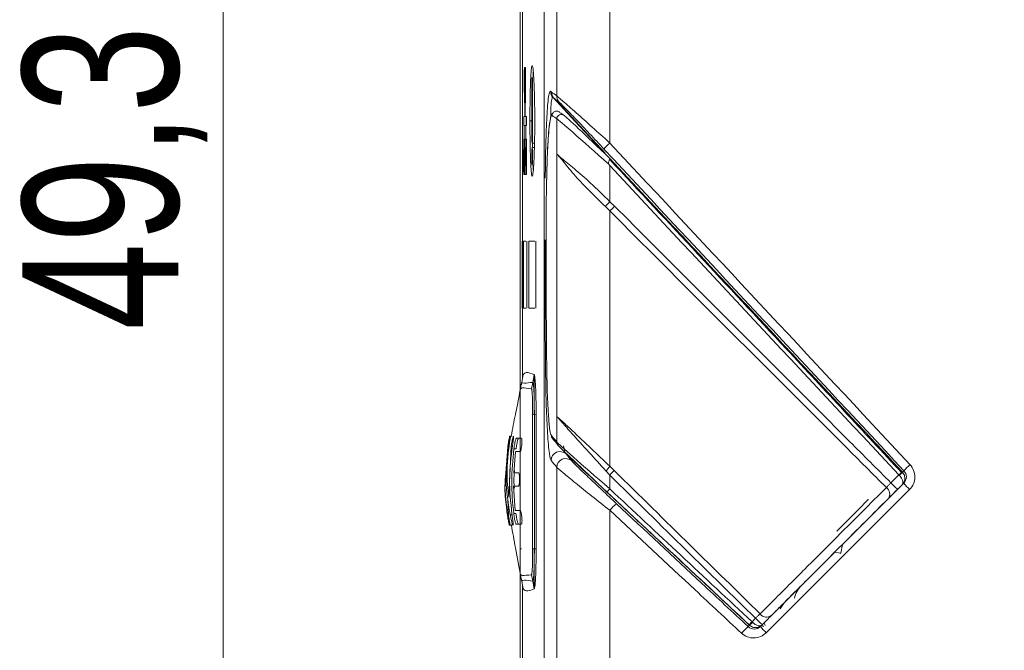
# Model space of a CAD drawing. Header units: millimetres. Extents: x 5 to 415, y 5 to 292.
# Tile 43 of 57: x 146 to 169, y 200 to 214. Entities that reach past the tile are written whole.
import ezdxf

# ---------------------------------------------------------------- set-up
doc = ezdxf.new("R2010")
doc.units = ezdxf.units.MM
doc.styles.add('SLDTEXTSTYLE0', font='TXT', dxfattribs={"width": 0.75})
doc.dimstyles.new('SLDDIMSTYLE0', dxfattribs={"dimtxt": 3.5, "dimasz": 3.5, "dimexe": 0, "dimexo": 0.0625, "dimgap": 0.875, "dimtad": 1, "dimdec": 1, "dimrnd": 1e-09, "dimzin": 12, "dimdsep": 46, "dimtxsty": 'SLDTEXTSTYLE0', "dimsah": 1, "dimcen": 0.09, "dimadec": 0, "dimazin": 3, "dimtfac": 1, "dimtdec": 1, "dimtofl": 0, "dimtmove": 0, "dimatfit": 3, "dimfxl": 1, "dimfrac": 2, "dimtolj": 1, "dimtzin": 12, "dimarcsym": 0})

# ---------------------------------------------------------------- blocks, each defined once
blk = doc.blocks.new('_D_6')
at = {"color": 7, "linetype": 'Continuous', "lineweight": 0}
for p, q in [((157.681, 215.524), (157.681, 176.208)), ((186.493, 189.339), (186.493, 176.208)), ((157.681, 177.208), (186.493, 177.208))]:
    blk.add_line(p, q, dxfattribs=at)
for points in [[(157.681, 177.208), (161.181, 176.708), (161.181, 177.708)], [(186.493, 177.208), (182.993, 177.708), (182.993, 176.708)]]:
    blk.add_solid(points, dxfattribs=at)
at = {"color": 7, "linetype": 'Continuous', "lineweight": 0, "insert": (167.562, 181.72), "char_height": 3.5, "attachment_point": 1, "style": 'SLDTEXTSTYLE0'}
blk.add_mtext('28,8', dxfattribs=at)
blk = doc.blocks.new('_D_7')
at = {"color": 7, "linetype": 'Continuous', "lineweight": 0}
for p, q in [((157.295, 236.726), (150.008, 236.726)), ((151.008, 236.726), (151.008, 187.389)), ((171.371, 187.389), (150.008, 187.389))]:
    blk.add_line(p, q, dxfattribs=at)
for points in [[(151.008, 236.726), (150.508, 233.226), (151.508, 233.226)], [(151.008, 187.389), (151.508, 190.889), (150.508, 190.889)]]:
    blk.add_solid(points, dxfattribs=at)
at = {"color": 7, "linetype": 'Continuous', "lineweight": 0, "insert": (146.496, 207.531), "char_height": 3.5, "attachment_point": 1, "rotation": 90, "style": 'SLDTEXTSTYLE0'}
blk.add_mtext('49,3', dxfattribs=at)
blk = doc.blocks.new('_D_8')
at = {"color": 7, "linetype": 'Continuous', "lineweight": 0}
for p, q in [((157.681, 215.524), (157.681, 170.208)), ((193.393, 190.889), (193.393, 170.208)), ((157.681, 171.208), (193.393, 171.208))]:
    blk.add_line(p, q, dxfattribs=at)
for points in [[(157.681, 171.208), (161.181, 170.708), (161.181, 171.708)], [(193.393, 171.208), (189.893, 171.708), (189.893, 170.708)]]:
    blk.add_solid(points, dxfattribs=at)
at = {"color": 7, "linetype": 'Continuous', "lineweight": 0, "insert": (171.012, 175.72), "char_height": 3.5, "attachment_point": 1, "style": 'SLDTEXTSTYLE0'}
blk.add_mtext('35,7', dxfattribs=at)

msp = doc.modelspace()

# ---------------------------------------------------------------- linework, layer by layer
at = {"color": 7, "linetype": 'Continuous', "lineweight": 15}
for p, q in [((158.502, 212.787), (158.502, 223.426)), ((159.692, 211.731), (159.692, 223.426)), ((157.731, 215.82), (157.731, 209.526)), ((158.218, 214.447), (158.218, 193.804)), ((158.218, 214.447), (158.218, 193.804)), ((158.218, 214.447), (158.218, 214.447)), ((157.776, 212.63), (157.776, 213.43)), ((157.798, 212.63), (157.798, 213.43)), ((157.78, 213.231), (157.78, 212.828)), ((157.798, 213.231), (157.794, 213.231)), ((157.794, 213.231), (157.794, 212.828)), ((157.798, 212.828), (157.794, 212.828)), ((157.94, 211.93), (157.94, 213.01)), ((157.958, 211.93), (157.958, 213.01)), ((157.785, 212.325), (157.785, 212.63)), ((157.787, 212.63), (157.785, 212.63)), ((157.789, 212.325), (157.789, 212.63)), ((158.439, 212.738), (159.587, 211.506)), ((157.76, 212.325), (157.76, 212.126)), ((157.81, 212.126), (157.81, 212.325)), ((157.822, 212.325), (157.822, 212.126)), ((158.502, 212.274), (158.502, 211.484)), ((157.769, 211.821), (157.769, 212.126)), ((157.772, 211.821), (157.772, 212.126)), ((157.803, 211.821), (157.803, 212.126)), ((157.805, 212.126), (157.803, 212.126)), ((157.808, 211.821), (157.808, 212.126)), ((157.762, 211.821), (157.762, 211.021)), ((157.77, 211.821), (157.769, 211.821)), ((157.78, 211.821), (157.78, 211.021)), ((157.794, 211.821), (157.794, 211.021)), ((157.806, 211.821), (157.803, 211.821)), ((157.819, 211.821), (157.819, 211.021)), ((157.948, 211.731), (157.999, 211.731)), ((157.765, 211.623), (157.765, 211.22)), ((157.78, 211.623), (157.776, 211.623)), ((157.776, 211.623), (157.776, 211.22)), ((157.798, 211.623), (157.798, 211.22)), ((157.819, 211.623), (157.814, 211.623)), ((157.814, 211.623), (157.814, 211.22)), ((157.999, 211.629), (157.948, 211.629)), ((159.587, 211.506), (159.583, 211.502)), ((158.502, 205.59), (158.502, 211.484)), ((159.688, 211.387), (159.688, 211.387)), ((157.78, 211.22), (157.776, 211.22)), ((157.819, 211.22), (157.814, 211.22)), ((159.692, 211.228), (159.692, 210.413)), ((159.692, 210.413), (159.8, 210.313)), ((157.727, 209.526), (157.727, 208.026)), ((157.734, 209.526), (157.734, 208.026)), ((157.738, 209.526), (157.738, 208.026)), ((157.75, 209.526), (157.75, 208.026)), ((157.828, 209.526), (157.828, 208.026)), ((157.828, 209.526), (157.832, 209.526)), ((157.832, 209.526), (157.832, 208.026)), ((157.874, 209.526), (157.874, 208.026)), ((158.03, 209.526), (158.03, 208.026)), ((158.03, 209.526), (158.034, 209.526)), ((158.034, 209.526), (158.034, 208.026)), ((157.731, 208.026), (157.731, 206.433)), ((157.828, 208.026), (157.832, 208.026)), ((158.03, 208.026), (158.034, 208.026)), ((157.749, 206.532), (157.718, 206.357)), ((157.962, 206.357), (157.994, 206.532)), ((157.701, 206.305), (157.684, 206.217)), ((157.701, 206.305), (157.686, 206.228)), ((157.696, 206.218), (157.7, 206.219)), ((157.718, 206.359), (157.701, 206.305)), ((157.706, 206.304), (157.718, 206.357)), ((157.962, 206.357), (157.932, 206.214)), ((157.958, 205.636), (157.958, 202.616)), ((157.997, 205.629), (157.958, 205.636)), ((157.997, 205.629), (158.038, 205.633)), ((157.997, 205.629), (157.997, 202.622)), ((158.502, 205.59), (158.502, 205.016)), ((157.494, 205.151), (157.443, 205.151)), ((157.595, 205.101), (157.705, 205.101)), ((157.401, 204.912), (157.371, 204.501)), ((157.372, 204.506), (157.402, 204.867)), ((157.376, 204.576), (157.399, 204.911)), ((157.423, 204.867), (157.401, 204.867)), ((157.423, 203.776), (157.477, 204.926)), ((157.505, 204.926), (157.476, 204.926)), ((157.587, 204.862), (157.536, 204.862)), ((157.57, 204.8), (157.535, 204.326)), ((157.676, 204.801), (157.57, 204.801)), ((157.394, 204.501), (157.367, 204.501)), ((158.502, 189.652), (158.502, 204.447)), ((159.692, 204.472), (159.789, 204.38)), ((157.535, 204.326), (157.641, 204.326)), ((159.692, 204.275), (159.607, 204.367)), ((159.692, 204.275), (159.692, 203.966)), ((166.01, 204.1), (166.187, 204.277)), ((166.197, 204.267), (166.187, 204.277)), ((166.265, 204.345), (166.27, 204.34)), ((157.34, 204.081), (157.333, 203.979)), ((157.334, 203.946), (157.341, 204.063)), ((157.532, 204.026), (157.567, 203.476)), ((157.639, 204.026), (157.532, 204.026)), ((164.877, 202.674), (166.296, 204.094)), ((166.429, 203.953), (163.207, 200.734)), ((157.401, 203.726), (157.416, 203.374)), ((157.506, 203.38), (157.455, 203.38)), ((157.584, 203.415), (157.533, 203.415)), ((157.567, 203.476), (157.679, 203.476)), ((159.692, 190.843), (159.692, 203.484)), ((157.45, 203.151), (157.434, 203.151)), ((157.436, 203.151), (157.437, 203.166)), ((157.5, 203.151), (157.449, 203.151)), ((157.485, 203.151), (157.45, 203.151)), ((157.707, 203.176), (157.591, 203.176)), ((164.884, 202.518), (164.918, 202.716)), ((157.679, 202.616), (157.709, 202.622)), ((157.997, 202.622), (157.958, 202.616)), ((157.997, 202.622), (158.038, 202.619)), ((163.37, 201.168), (164.731, 202.528)), ((164.721, 202.547), (164.884, 202.518)), ((164.884, 202.518), (164.87, 202.514)), ((157.684, 202.034), (157.701, 201.947)), ((157.684, 202.034), (157.701, 201.947)), ((157.7, 202.032), (157.696, 202.034)), ((157.962, 201.894), (157.932, 202.037)), ((157.701, 201.947), (157.718, 201.892)), ((157.706, 201.948), (157.718, 201.894)), ((157.749, 201.719), (157.718, 201.894)), ((157.731, 201.818), (157.731, 198.226)), ((157.962, 201.894), (157.994, 201.719)), ((163.521, 201.272), (163.611, 201.409)), ((162.832, 200.903), (162.826, 200.908)), ((162.888, 200.981), (162.966, 201.06)), ((162.888, 200.981), (162.899, 200.97)), ((163.078, 200.876), (163.256, 201.053)), ((163.104, 200.902), (163.144, 200.877)), ((163.12, 200.918), (163.111, 200.909)), ((163.181, 200.9), (163.159, 200.957))]:
    msp.add_line(p, q, dxfattribs=at)
at = {"color": 8, "linetype": 'Continuous', "lineweight": 15}
msp.add_line((157.94, 212.226), (157.898, 212.226), dxfattribs=at)
at = {"color": 7, "linetype": 'Continuous', "lineweight": 15, "flags": 128}
for points in [[(159.583, 211.502), (158.917, 212.217), (158.414, 212.757)], [(164.793, 203.015), (164.997, 203.219), (165.268, 203.49), (165.501, 203.723), (165.503, 203.725)]]:
    msp.add_lwpolyline(points, dxfattribs=at)
at = {"color": 8, "linetype": 'Continuous', "lineweight": 15, "flags": 128}
for points in [[(166.27, 204.34), (166.278, 204.349), (166.301, 204.372)], [(162.801, 200.871), (162.806, 200.876), (162.825, 200.896), (162.832, 200.903)]]:
    msp.add_lwpolyline(points, dxfattribs=at)
at = {"color": 7, "linetype": 'Continuous', "lineweight": 15}
for centre, radius, start, end in [((158.56, 212.892), 0.199, 179.7188, 222.8515), ((158.584, 212.874), 0.199, 179.7046, 222.8493), ((158.7, 212.785), 0.199, 179.6474, 222.8341), ((158.601, 212.274), 0.0999, 46.2008, 179.8823), ((160.258, 211.06), 0.878, 130.1695, 142.488), ((157.712, 212.117), 2.611, 316.1096, 319.2865), ((158.476, 205.168), 0.0987, 179.5274, 227.098), ((158.6, 205.015), 0.0985, 179.4535, 227.0994), ((158.574, 204.602), 0.2, 47.5006, 179.5963), ((158.702, 204.445), 0.2, 47.5688, 179.5412), ((167.48, 203.324), 1.578, 131.3358, 138.3603), ((158.04, 205.901), 2.318, 315.4521, 318.9859), ((166.736, 203.729), 0.776, 127.3753, 135.0261), ((165.741, 204.795), 0.697, 310.7517, 319.247), ((165.802, 203.848), 0.18, 326.9517, 54.2113), ((167.127, 205.142), 1.528, 223.0181, 230.7851), ((167.428, 205.019), 1.461, 219.2588, 226.8535), ((159.953, 203.69), 0.38, 133.4272, 147.7387), ((160.424, 202.874), 0.953, 127.4494, 140.1818), ((163.215, 201.267), 0.182, 217.1837, 305.8066), ((163.53, 199.977), 1.154, 129.1893, 139.5905), ((163.223, 200.636), 0.482, 134.1244, 145.5304), ((162.388, 201.414), 0.677, 310.9637, 319.0356), ((163.835, 201.852), 1.176, 222.3809, 232.5872), ((163.926, 201.519), 1.064, 217.1762, 227.4936)]:
    msp.add_arc(centre, radius, start, end, dxfattribs=at)
for centre, major_axis, ratio, start_param, end_param in [((389.751, -11.229), (231.886, -223.984), 0.011276, 3.068367, 3.073983), ((389.681, -11.301), (231.986, -223.984), 0.011276, 3.068362, 3.073978), ((159.797, 211.117), (1.3, -1.159), 0.011209, 1.673428, 3.06747), ((159.866, 211.189), (1.2, -1.159), 0.011276, 1.731015, 3.068367), ((175.577, 189.367), (-195.384, 209.59), 0.011895, 4.772824, 4.806553), ((175.504, 189.298), (-195.484, 209.59), 0.011895, 4.772818, 4.806112), ((389.681, -10.002), (231.984, -216.298), 0.012756, 3.230975, 3.237602), ((389.613, -10.076), (231.884, -216.298), 0.012756, 3.230981, 3.237608), ((159.797, 203.904), (1.3, -1.119), 0.012645, 3.236597, 4.642307), ((159.729, 203.83), (1.2, -1.119), 0.012756, 3.237608, 4.643318), ((175.436, 193.8), (195.386, -182.254), 0.012756, 4.643318, 4.659709), ((175.504, 193.873), (195.486, -182.254), 0.012756, 4.643311, 4.659702)]:
    msp.add_ellipse(centre, major_axis=major_axis, ratio=ratio, start_param=start_param, end_param=end_param, dxfattribs=at)
for points, knots in [([(158.186, 215.693), (158.19, 215.642), (158.203, 215.476), (158.215, 215.031), (158.217, 214.652), (158.218, 214.447)], [0, 0, 0, 0, 0.169254, 0.550373, 1, 1, 1, 1]), ([(157.731, 213.151), (157.731, 213.165), (157.731, 213.193), (157.731, 213.242), (157.731, 213.291), (157.731, 213.333), (157.731, 213.359), (157.731, 213.37), (157.731, 213.365), (157.731, 213.346), (157.731, 213.321), (157.731, 213.305), (157.731, 213.301)], [0, 0, 0, 0, 0.099125, 0.200738, 0.313946, 0.427096, 0.523404, 0.643285, 0.764834, 0.875658, 0.965714, 1, 1, 1, 1]), ([(157.733, 212.526), (157.732, 212.67), (157.732, 212.929), (157.732, 213.187), (157.731, 213.301)], [0, 0, 0, 0, 0.56, 1, 1, 1, 1]), ([(157.735, 213.301), (157.734, 213.156), (157.733, 212.898), (157.733, 212.639), (157.733, 212.526)], [0, 0, 0, 0, 0.56, 1, 1, 1, 1]), ([(157.735, 213.301), (157.735, 213.312), (157.735, 213.335), (157.735, 213.359), (157.735, 213.372), (157.735, 213.371), (157.736, 213.353), (157.736, 213.321), (157.736, 213.278), (157.736, 213.244), (157.736, 213.226)], [0, 0, 0, 0, 0.108643, 0.219385, 0.347188, 0.493273, 0.615616, 0.738287, 0.857921, 1, 1, 1, 1]), ([(157.798, 213.43), (157.794, 213.43), (157.786, 213.43), (157.779, 213.43), (157.776, 213.43)], [0, 0, 0, 0, 0.56, 1, 1, 1, 1]), ([(157.898, 212.226), (157.898, 212.259), (157.898, 212.427), (157.901, 212.728), (157.91, 213.078), (157.923, 213.343), (157.94, 213.479), (157.959, 213.475), (157.977, 213.332), (157.992, 213.057), (158.004, 212.681), (158.006, 212.382), (158.006, 212.226)], [0, 0, 0, 0, 0.025626, 0.129432, 0.233247, 0.340932, 0.450153, 0.55536, 0.666345, 0.771511, 0.880836, 1, 1, 1, 1]), ([(157.975, 213.323), (157.974, 213.317), (157.971, 213.296), (157.969, 213.245), (157.968, 213.21)], [0, 0, 0, 0, 0.310761, 1, 1, 1, 1]), ([(157.732, 212.226), (157.732, 212.398), (157.731, 212.707), (157.731, 213.015), (157.731, 213.151)], [0, 0, 0, 0, 0.56, 1, 1, 1, 1]), ([(157.736, 213.151), (157.735, 212.978), (157.734, 212.67), (157.734, 212.361), (157.733, 212.226)], [0, 0, 0, 0, 0.56, 1, 1, 1, 1]), ([(157.736, 213.226), (157.736, 213.217), (157.736, 213.2), (157.736, 213.175), (157.736, 213.159), (157.736, 213.151)], [0, 0, 0, 0, 0.314949, 0.651996, 1, 1, 1, 1]), ([(157.794, 213.231), (157.791, 213.231), (157.786, 213.231), (157.782, 213.231), (157.78, 213.231)], [0, 0, 0, 0, 0.56, 1, 1, 1, 1]), ([(157.94, 213.01), (157.94, 213.03), (157.94, 213.072), (157.942, 213.129), (157.944, 213.179), (157.946, 213.196), (157.947, 213.204)], [0, 0, 0, 0, 0.232275, 0.466342, 0.728329, 1, 1, 1, 1]), ([(157.949, 213.207), (157.949, 213.208), (157.95, 213.211), (157.952, 213.193), (157.955, 213.156), (157.957, 213.101), (157.957, 213.048), (157.958, 213.017), (157.958, 213.01)], [0, 0, 0, 0, 0.064871, 0.271743, 0.47627, 0.699879, 0.931361, 1, 1, 1, 1]), ([(157.794, 212.828), (157.791, 212.828), (157.786, 212.828), (157.782, 212.828), (157.78, 212.828)], [0, 0, 0, 0, 0.56, 1, 1, 1, 1]), ([(158.243, 210.942), (158.244, 211.175), (158.247, 211.404), (158.258, 211.847), (158.264, 212.056), (158.279, 212.344), (158.284, 212.434), (158.296, 212.595), (158.303, 212.668), (158.318, 212.786), (158.326, 212.832), (158.343, 212.889), (158.352, 212.9), (158.361, 212.893)], [0, 0, 0, 0, 0.25, 0.25, 0.5, 0.5, 0.625, 0.625, 0.75, 0.75, 0.875, 0.875, 1, 1, 1, 1]), ([(157.785, 212.63), (157.783, 212.63), (157.78, 212.63), (157.777, 212.63), (157.776, 212.63)], [0, 0, 0, 0, 0.5599999, 1, 1, 1, 1]), ([(157.798, 212.63), (157.796, 212.63), (157.793, 212.63), (157.79, 212.63), (157.789, 212.63)], [0, 0, 0, 0, 0.56, 1, 1, 1, 1]), ([(158.502, 212.787), (158.509, 212.782), (158.526, 212.768), (158.576, 212.727), (158.609, 212.698), (158.686, 212.631), (158.732, 212.591), (158.83, 212.505), (158.882, 212.458), (159.05, 212.309), (159.173, 212.199), (159.426, 211.972), (159.559, 211.852), (159.692, 211.731)], [0, 0, 0, 0, 0.125, 0.125, 0.25, 0.25, 0.375, 0.375, 0.5, 0.5, 0.75, 0.75, 1, 1, 1, 1]), ([(159.562, 211.595), (159.452, 211.712), (159.344, 211.828), (159.134, 212.051), (159.032, 212.159), (158.89, 212.309), (158.845, 212.356), (158.76, 212.444), (158.72, 212.485), (158.617, 212.591), (158.568, 212.64), (158.555, 212.65)], [0, 0, 0, 0, 0.25, 0.25, 0.5, 0.5, 0.625, 0.625, 0.75, 0.75, 1, 1, 1, 1]), ([(158.413, 212.403), (158.403, 212.394), (158.372, 212.366), (158.361, 212.296), (158.333, 212.152), (158.313, 211.906), (158.295, 211.6), (158.282, 211.283), (158.277, 211.059), (158.275, 210.964)], [0, 0, 0, 0, 0.040303, 0.132787, 0.311899, 0.488742, 0.665998, 0.859791, 1, 1, 1, 1]), ([(158.565, 212.42), (158.556, 212.427), (158.538, 212.441), (158.505, 212.449), (158.471, 212.447), (158.44, 212.433), (158.42, 212.414), (158.401, 212.387), (158.398, 212.365), (158.396, 212.348)], [0, 0, 0, 0, 0.1444874, 0.2889725, 0.4334559, 0.5779409, 0.7224274, 0.7853693, 1, 1, 1, 1]), ([(157.732, 212.226), (157.732, 212.053), (157.731, 211.745), (157.731, 211.436), (157.731, 211.301)], [0, 0, 0, 0, 0.56, 1, 1, 1, 1]), ([(157.736, 211.301), (157.735, 211.473), (157.734, 211.782), (157.734, 212.09), (157.733, 212.226)], [0, 0, 0, 0, 0.56, 1, 1, 1, 1]), ([(157.785, 212.325), (157.78, 212.325), (157.771, 212.325), (157.763, 212.325), (157.76, 212.325)], [0, 0, 0, 0, 0.56, 1, 1, 1, 1]), ([(157.822, 212.325), (157.815, 212.325), (157.803, 212.325), (157.793, 212.325), (157.789, 212.325)], [0, 0, 0, 0, 0.56, 1, 1, 1, 1]), ([(158.006, 212.226), (158.006, 212.192), (158.006, 212.024), (158.002, 211.723), (157.992, 211.374), (157.976, 211.108), (157.958, 210.972), (157.939, 210.976), (157.922, 211.119), (157.909, 211.394), (157.9, 211.77), (157.898, 212.069), (157.898, 212.226)], [0, 0, 0, 0, 0.025626, 0.129432, 0.233247, 0.340927, 0.450149, 0.555356, 0.666342, 0.771507, 0.880832, 1, 1, 1, 1]), ([(158.396, 212.348), (158.383, 212.338), (158.357, 212.316), (158.326, 212.068), (158.303, 211.749), (158.286, 211.389), (158.278, 211.106), (158.275, 210.964)], [0, 0, 0, 0, 0.215009, 0.440616, 0.603063, 0.801968, 1, 1, 1, 1]), ([(157.769, 212.126), (157.767, 212.126), (157.764, 212.126), (157.761, 212.126), (157.76, 212.126)], [0, 0, 0, 0, 0.56, 1, 1, 1, 1]), ([(157.803, 212.126), (157.797, 212.126), (157.786, 212.126), (157.776, 212.126), (157.772, 212.126)], [0, 0, 0, 0, 0.56, 1, 1, 1, 1]), ([(157.822, 212.126), (157.819, 212.126), (157.815, 212.126), (157.81, 212.126), (157.808, 212.126)], [0, 0, 0, 0, 0.56, 1, 1, 1, 1]), ([(157.733, 211.926), (157.732, 211.781), (157.732, 211.523), (157.732, 211.264), (157.731, 211.151)], [0, 0, 0, 0, 0.56, 1, 1, 1, 1]), ([(157.735, 211.151), (157.734, 211.295), (157.733, 211.554), (157.733, 211.812), (157.733, 211.926)], [0, 0, 0, 0, 0.56, 1, 1, 1, 1]), ([(157.769, 211.821), (157.767, 211.821), (157.765, 211.821), (157.763, 211.821), (157.762, 211.821)], [0, 0, 0, 0, 0.56, 1, 1, 1, 1]), ([(157.78, 211.821), (157.779, 211.821), (157.776, 211.821), (157.774, 211.821), (157.772, 211.821)], [0, 0, 0, 0, 0.56, 1, 1, 1, 1]), ([(157.803, 211.821), (157.801, 211.821), (157.798, 211.821), (157.795, 211.821), (157.794, 211.821)], [0, 0, 0, 0, 0.56, 1, 1, 1, 1]), ([(157.819, 211.821), (157.817, 211.821), (157.813, 211.821), (157.81, 211.821), (157.808, 211.821)], [0, 0, 0, 0, 0.559999, 1, 1, 1, 1]), ([(157.948, 211.731), (157.947, 211.736), (157.945, 211.744), (157.943, 211.784), (157.941, 211.839), (157.94, 211.891), (157.94, 211.922), (157.94, 211.93)], [0, 0, 0, 0, 0.230198, 0.451511, 0.68055, 0.92558, 1, 1, 1, 1]), ([(157.958, 211.93), (157.957, 211.909), (157.957, 211.867), (157.956, 211.809), (157.954, 211.761), (157.951, 211.733), (157.949, 211.733), (157.949, 211.733)], [0, 0, 0, 0, 0.1988334, 0.399489, 0.6248657, 0.8522752, 1, 1, 1, 1]), ([(157.952, 211.731), (157.952, 211.729), (157.952, 211.69), (157.953, 211.659), (157.954, 211.629)], [0, 0, 0, 0, 0.034082, 1, 1, 1, 1]), ([(157.765, 211.623), (157.767, 211.623), (157.771, 211.623), (157.775, 211.623), (157.776, 211.623)], [0, 0, 0, 0, 0.56, 1, 1, 1, 1]), ([(157.798, 211.623), (157.801, 211.623), (157.806, 211.623), (157.811, 211.623), (157.814, 211.623)], [0, 0, 0, 0, 0.56, 1, 1, 1, 1]), ([(157.94, 211.43), (157.94, 211.447), (157.94, 211.485), (157.941, 211.54), (157.943, 211.592), (157.945, 211.611), (157.946, 211.621)], [0, 0, 0, 0, 0.201643, 0.44536, 0.717996, 1, 1, 1, 1]), ([(157.949, 211.628), (157.949, 211.628), (157.95, 211.632), (157.952, 211.618), (157.954, 211.584), (157.956, 211.531), (157.957, 211.477), (157.957, 211.441), (157.958, 211.43)], [0, 0, 0, 0, 0.021906, 0.236731, 0.448378, 0.659262, 0.889435, 1, 1, 1, 1]), ([(157.731, 211.151), (157.731, 211.138), (157.731, 211.113), (157.731, 211.087), (157.731, 211.074), (157.731, 211.079), (157.731, 211.101), (157.731, 211.137), (157.731, 211.183), (157.731, 211.234), (157.731, 211.275), (157.731, 211.296), (157.731, 211.301)], [0, 0, 0, 0, 0.0977863, 0.1982631, 0.3111146, 0.4252447, 0.5286512, 0.6367092, 0.7403644, 0.847784, 0.9632459, 1, 1, 1, 1]), ([(157.736, 211.301), (157.736, 211.293), (157.736, 211.278), (157.736, 211.253), (157.736, 211.235), (157.736, 211.226)], [0, 0, 0, 0, 0.315259, 0.652153, 1, 1, 1, 1]), ([(157.958, 211.43), (157.957, 211.413), (157.957, 211.375), (157.956, 211.319), (157.954, 211.268), (157.951, 211.236), (157.948, 211.227), (157.946, 211.24), (157.943, 211.276), (157.941, 211.328), (157.94, 211.383), (157.94, 211.418), (157.94, 211.43)], [0, 0, 0, 0, 0.082056, 0.181241, 0.292191, 0.406951, 0.511019, 0.618419, 0.724229, 0.829662, 0.944737, 1, 1, 1, 1]), ([(159.594, 210.306), (159.448, 210.448), (159.172, 210.714), (158.838, 211.075), (158.651, 211.315), (158.561, 211.42), (158.531, 211.453), (158.517, 211.467), (158.508, 211.479), (158.504, 211.482), (158.502, 211.484)], [0, 0, 0, 0, 0.285181, 0.536191, 0.784841, 0.863804, 0.915404, 0.951308, 0.961683, 1, 1, 1, 1]), ([(158.502, 211.484), (158.504, 211.482), (158.508, 211.479), (158.517, 211.469), (158.526, 211.46), (158.541, 211.448), (158.554, 211.435), (158.579, 211.413), (158.663, 211.341), (158.887, 211.166), (159.274, 210.827), (159.547, 210.556), (159.692, 210.413)], [0, 0, 0, 0, 0.038449, 0.048854, 0.084851, 0.1029, 0.136645, 0.156534, 0.215817, 0.463966, 0.715957, 1, 1, 1, 1]), ([(159.677, 211.251), (159.675, 211.253), (159.67, 211.261), (159.664, 211.277), (159.665, 211.304), (159.676, 211.332), (159.688, 211.358), (159.695, 211.376), (159.691, 211.383), (159.688, 211.387)], [0, 0, 0, 0, 0.039524, 0.147743, 0.255608, 0.443232, 0.63166, 0.815641, 1, 1, 1, 1]), ([(159.69, 211.362), (161.012, 209.945), (162.333, 208.528), (163.655, 207.111), (164.521, 206.182), (165.387, 205.253), (166.253, 204.324)], [0, 0, 0, 0, 0.005814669, 0.005814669, 0.005814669, 0.00962644, 0.00962644, 0.00962644, 0.00962644]), ([(157.736, 211.226), (157.736, 211.21), (157.736, 211.178), (157.736, 211.134), (157.736, 211.1), (157.735, 211.082), (157.735, 211.078), (157.735, 211.091), (157.735, 211.117), (157.735, 211.142), (157.735, 211.151)], [0, 0, 0, 0, 0.122075, 0.247031, 0.379618, 0.501035, 0.623835, 0.767447, 0.915765, 1, 1, 1, 1]), ([(157.765, 211.22), (157.767, 211.22), (157.771, 211.22), (157.775, 211.22), (157.776, 211.22)], [0, 0, 0, 0, 0.56, 1, 1, 1, 1]), ([(157.798, 211.22), (157.801, 211.22), (157.806, 211.22), (157.811, 211.22), (157.814, 211.22)], [0, 0, 0, 0, 0.56, 1, 1, 1, 1]), ([(157.968, 211.231), (157.97, 211.187), (157.972, 211.141), (157.974, 211.123), (157.974, 211.122)], [0, 0, 0, 0, 0.939425, 1, 1, 1, 1]), ([(159.692, 211.228), (159.69, 211.231), (159.685, 211.239), (159.68, 211.246), (159.677, 211.251)], [0, 0, 0, 0, 0.3843713, 1, 1, 1, 1]), ([(157.78, 211.021), (157.777, 211.021), (157.77, 211.021), (157.764, 211.021), (157.762, 211.021)], [0, 0, 0, 0, 0.56, 1, 1, 1, 1]), ([(157.819, 211.021), (157.814, 211.021), (157.805, 211.021), (157.797, 211.021), (157.794, 211.021)], [0, 0, 0, 0, 0.56, 1, 1, 1, 1]), ([(158.275, 210.964), (158.274, 210.917), (158.268, 210.715), (158.265, 210.449), (158.264, 210.235), (158.264, 210.183)], [0, 0, 0, 0, 0.1910024, 0.8045474, 1, 1, 1, 1]), ([(158.264, 210.182), (158.263, 209.635), (158.26, 208.535), (158.269, 207.442), (158.273, 206.893)], [0, 0, 0, 0, 0.497919, 1, 1, 1, 1]), ([(159.692, 210.208), (159.692, 210.208), (159.66, 210.242), (159.627, 210.274), (159.594, 210.306)], [0, 0, 0, 0, 0.000433, 1, 1, 1, 1]), ([(159.801, 210.312), (159.791, 210.302), (159.772, 210.282), (159.743, 210.254), (159.715, 210.228), (159.7, 210.214), (159.692, 210.207)], [0, 0, 0, 0, 0.25, 0.500001, 0.749999, 1, 1, 1, 1]), ([(159.692, 204.473), (159.692, 204.709), (159.692, 205.179), (159.692, 206), (159.692, 206.843), (159.692, 207.715), (159.692, 208.587), (159.692, 209.447), (159.692, 209.954), (159.692, 210.208)], [0, 0, 0, 0, 0.140637, 0.280799, 0.420248, 0.559626, 0.705986, 0.8528, 1, 1, 1, 1]), ([(165.907, 203.994), (165.598, 204.303), (164.689, 205.212), (163.18, 206.72), (161.417, 208.482), (160.255, 209.644), (159.692, 210.207)], [0, 0, 0, 0, 0.149055, 0.438584, 0.728113, 1, 1, 1, 1]), ([(159.801, 210.312), (160.364, 209.749), (161.526, 208.586), (163.287, 206.824), (164.794, 205.316), (165.702, 204.408), (166.01, 204.1)], [0, 0, 0, 0, 0.272008, 0.561664, 0.851321, 1, 1, 1, 1]), ([(157.808, 209.526), (157.797, 209.526), (157.772, 209.526), (157.758, 209.526), (157.75, 209.526)], [0, 0, 0, 0, 0.433032, 1, 1, 1, 1]), ([(158.01, 209.526), (157.984, 209.526), (157.932, 209.526), (157.893, 209.526), (157.874, 209.526)], [0, 0, 0, 0, 0.499875, 1, 1, 1, 1]), ([(157.808, 208.026), (157.797, 208.026), (157.772, 208.026), (157.758, 208.026), (157.75, 208.026)], [0, 0, 0, 0, 0.433032, 1, 1, 1, 1]), ([(158.01, 208.026), (157.984, 208.026), (157.932, 208.026), (157.893, 208.026), (157.874, 208.026)], [0, 0, 0, 0, 0.499875, 1, 1, 1, 1]), ([(158.273, 206.893), (158.277, 206.661), (158.283, 206.208), (158.308, 205.665), (158.338, 205.322), (158.362, 205.194), (158.375, 205.173), (158.377, 205.168)], [0, 0, 0, 0, 0.29704, 0.580045, 0.788552, 0.954947, 1, 1, 1, 1]), ([(158.374, 204.603), (158.355, 204.626), (158.338, 204.718), (158.308, 204.986), (158.296, 205.161), (158.275, 205.548), (158.267, 205.762), (158.255, 206.212), (158.251, 206.444), (158.249, 206.683)], [0, 0, 0, 0, 0.25, 0.25, 0.5, 0.5, 0.75, 0.75, 1, 1, 1, 1]), ([(157.994, 206.532), (157.929, 206.556), (157.813, 206.6), (157.769, 206.553), (157.749, 206.532)], [0, 0, 0, 0, 0.559992, 1, 1, 1, 1]), ([(157.99, 205.633), (157.99, 205.735), (157.99, 205.941), (157.991, 206.212), (157.994, 206.415), (157.996, 206.516), (157.998, 206.527), (157.999, 206.531)], [0, 0, 0, 0, 0.219295, 0.438589, 0.657885, 0.877179, 1, 1, 1, 1]), ([(158.038, 205.633), (158.037, 205.764), (158.035, 206.026), (158.023, 206.32), (158.008, 206.496), (157.999, 206.52), (157.994, 206.532)], [0, 0, 0, 0, 0.279688, 0.559241, 0.779616, 1, 1, 1, 1]), ([(157.691, 206.257), (157.668, 206.124), (157.626, 205.873), (157.538, 205.491), (157.493, 205.233), (157.478, 205.149)], [0, 0, 0, 0, 0.429015, 0.815526, 1, 1, 1, 1]), ([(157.718, 206.357), (157.726, 206.347), (157.742, 206.328), (157.888, 206.347), (157.962, 206.357)], [0, 0, 0, 0, 0.5, 1, 1, 1, 1]), ([(157.932, 206.214), (157.934, 206.212), (157.939, 206.207), (157.946, 206.16), (157.954, 206.053), (157.958, 205.892), (157.96, 205.748), (157.958, 205.673), (157.958, 205.636)], [0, 0, 0, 0, 0.124511, 0.249539, 0.499588, 0.749891, 0.875284, 1, 1, 1, 1]), ([(157.962, 206.357), (157.967, 206.347), (157.977, 206.325), (157.987, 206.183), (157.993, 206.037), (157.997, 205.868), (157.997, 205.725), (157.997, 205.629)], [0, 0, 0, 0, 0.249675, 0.499388, 0.62501, 0.750277, 1, 1, 1, 1]), ([(158.038, 202.619), (158.039, 203.181), (158.04, 204.186), (158.039, 205.191), (158.038, 205.633)], [0, 0, 0, 0, 0.5599978, 1, 1, 1, 1]), ([(158.502, 205.59), (158.504, 205.587), (158.508, 205.582), (158.518, 205.575), (158.533, 205.561), (158.567, 205.53), (158.659, 205.449), (158.882, 205.244), (159.255, 204.89), (159.549, 204.606), (159.692, 204.473), (159.692, 204.473)], [0, 0, 0, 0, 0.033515, 0.051769, 0.086758, 0.140588, 0.227257, 0.435712, 0.733436, 0.999973, 1, 1, 1, 1]), ([(159.605, 204.369), (159.477, 204.509), (159.206, 204.805), (158.864, 205.181), (158.655, 205.42), (158.567, 205.519), (158.54, 205.549), (158.526, 205.565), (158.518, 205.573), (158.508, 205.582), (158.504, 205.587), (158.502, 205.59)], [0, 0, 0, 0, 0.265081, 0.56118, 0.76965, 0.857068, 0.909988, 0.911697, 0.947267, 0.965851, 1, 1, 1, 1]), ([(157.399, 204.911), (157.404, 204.941), (157.413, 204.993), (157.426, 205.066), (157.437, 205.117), (157.443, 205.145), (157.444, 205.149), (157.444, 205.151)], [0, 0, 0, 0, 0.2754558, 0.4912073, 0.7091237, 0.8941659, 1, 1, 1, 1]), ([(157.444, 205.151), (157.444, 205.148), (157.443, 205.143), (157.437, 205.114), (157.43, 205.073), (157.417, 205.003), (157.407, 204.948), (157.401, 204.912)], [0, 0, 0, 0, 0.1571974, 0.3054844, 0.4822049, 0.6694895, 1, 1, 1, 1]), ([(157.462, 205.151), (157.463, 205.148), (157.463, 205.143), (157.458, 205.104), (157.445, 205.027), (157.435, 204.956), (157.429, 204.916)], [0, 0, 0, 0, 0.135923, 0.322381, 0.606919, 1, 1, 1, 1]), ([(157.429, 205.016), (157.434, 205.038), (157.443, 205.083), (157.454, 205.128), (157.46, 205.147), (157.462, 205.15), (157.462, 205.151)], [0, 0, 0, 0, 0.3207437, 0.6444668, 0.9052282, 1, 1, 1, 1]), ([(157.477, 204.926), (157.483, 204.961), (157.492, 205.015), (157.507, 205.084), (157.518, 205.126), (157.526, 205.147), (157.528, 205.15), (157.529, 205.151)], [0, 0, 0, 0, 0.34455, 0.542286, 0.740749, 0.930968, 1, 1, 1, 1]), ([(157.529, 205.151), (157.53, 205.148), (157.532, 205.144), (157.531, 205.12), (157.527, 205.083), (157.519, 205.016), (157.51, 204.962), (157.505, 204.926)], [0, 0, 0, 0, 0.13933, 0.287267, 0.459983, 0.645074, 1, 1, 1, 1]), ([(157.538, 204.861), (157.542, 204.891), (157.549, 204.941), (157.56, 205.004), (157.57, 205.047), (157.58, 205.08), (157.588, 205.097), (157.593, 205.1), (157.595, 205.101)], [0, 0, 0, 0, 0.246465, 0.41616, 0.545889, 0.675176, 0.893374, 1, 1, 1, 1]), ([(157.644, 205.101), (157.64, 205.097), (157.634, 205.091), (157.622, 205.059), (157.612, 205.02), (157.6, 204.952), (157.592, 204.898), (157.587, 204.861)], [0, 0, 0, 0, 0.254978, 0.412743, 0.541619, 0.699273, 1, 1, 1, 1]), ([(157.705, 205.101), (157.708, 205.1), (157.712, 205.098), (157.716, 205.075), (157.717, 205.041), (157.716, 204.999), (157.714, 204.967), (157.713, 204.951)], [0, 0, 0, 0, 0.253808, 0.430791, 0.606836, 0.809502, 1, 1, 1, 1]), ([(157.429, 204.916), (157.421, 204.853), (157.397, 204.667), (157.382, 204.383), (157.39, 204.064), (157.412, 203.872), (157.423, 203.776)], [0, 0, 0, 0, 0.164581, 0.49394, 0.746509, 1, 1, 1, 1]), ([(157.402, 204.867), (157.404, 204.88), (157.409, 204.905), (157.417, 204.955), (157.424, 204.992), (157.429, 205.016)], [0, 0, 0, 0, 0.256212, 0.512476, 1, 1, 1, 1]), ([(157.505, 204.926), (157.474, 204.676), (157.411, 204.169), (157.466, 203.662), (157.493, 203.406)], [0, 0, 0, 0, 0.494497, 1, 1, 1, 1]), ([(157.535, 203.415), (157.511, 203.654), (157.464, 204.136), (157.513, 204.618), (157.538, 204.861)], [0, 0, 0, 0, 0.495695, 1, 1, 1, 1]), ([(157.713, 204.951), (157.71, 204.928), (157.706, 204.891), (157.699, 204.846), (157.691, 204.817), (157.683, 204.804), (157.679, 204.802), (157.676, 204.801)], [0, 0, 0, 0, 0.277115, 0.442717, 0.609831, 0.823955, 1, 1, 1, 1]), ([(162.833, 200.904), (162.24, 201.456), (161.648, 202.009), (161.055, 202.562), (160.759, 202.838), (160.462, 203.115), (160.166, 203.391), (159.681, 203.844), (159.195, 204.296), (158.71, 204.749)], [0.000193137, 0.000193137, 0.000193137, 0.000193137, 0.002625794, 0.002625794, 0.002625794, 0.003841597, 0.003841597, 0.003841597, 0.005834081, 0.005834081, 0.005834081, 0.005834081]), ([(157.404, 203.375), (157.367, 203.62), (157.315, 203.97), (157.354, 204.321), (157.365, 204.426)], [0, 0, 0, 0, 0.699878, 1, 1, 1, 1]), ([(157.457, 203.38), (157.442, 203.457), (157.4, 203.679), (157.356, 204.054), (157.364, 204.351), (157.368, 204.501)], [0, 0, 0, 0, 0.205526, 0.601042, 1, 1, 1, 1]), ([(159.692, 203.484), (159.554, 203.593), (159.421, 203.699), (159.161, 203.906), (159.038, 204.004), (158.816, 204.183), (158.717, 204.264), (158.567, 204.388), (158.516, 204.431), (158.502, 204.447)], [0, 0, 0, 0, 0.25, 0.25, 0.5, 0.5, 0.75, 0.75, 1, 1, 1, 1]), ([(158.837, 204.593), (158.85, 204.577), (158.896, 204.531), (159.028, 204.402), (159.114, 204.32), (159.302, 204.14), (159.405, 204.042), (159.621, 203.84), (159.731, 203.736), (159.844, 203.631)], [0, 0, 0, 0, 0.25, 0.25, 0.5, 0.5, 0.75, 0.75, 1, 1, 1, 1]), ([(159.692, 204.472), (159.687, 204.464), (159.676, 204.45), (159.656, 204.424), (159.633, 204.396), (159.616, 204.376), (159.607, 204.367)], [0, 0, 0, 0, 0.250005, 0.499998, 0.750006, 1, 1, 1, 1]), ([(166.429, 203.953), (166.502, 204.026), (166.544, 204.127), (166.548, 204.331), (166.509, 204.433), (166.438, 204.508)], [0, 0, 0, 0, 0.5, 0.5, 1, 1, 1, 1]), ([(157.553, 204.367), (157.545, 204.293), (157.532, 204.165), (157.543, 204.037), (157.548, 203.983)], [0, 0, 0, 0, 0.580158, 1, 1, 1, 1]), ([(157.641, 204.326), (157.644, 204.324), (157.65, 204.323), (157.657, 204.293), (157.661, 204.257), (157.663, 204.216), (157.663, 204.188), (157.663, 204.177)], [0, 0, 0, 0, 0.2797649, 0.4650042, 0.6491338, 0.8612432, 1, 1, 1, 1]), ([(162.966, 201.06), (162.447, 201.569), (161.355, 202.641), (160.264, 203.713), (159.692, 204.275)], [0, 0, 0, 0, 0.4755031, 1, 1, 1, 1]), ([(159.789, 204.38), (160.361, 203.818), (161.455, 202.743), (162.549, 201.669), (163.07, 201.157)], [0, 0, 0, 0, 0.523461, 1, 1, 1, 1]), ([(166.263, 204.061), (166.264, 204.062), (166.264, 204.062), (166.265, 204.062), (166.265, 204.063), (166.267, 204.065), (166.269, 204.068), (166.274, 204.075), (166.276, 204.083), (166.281, 204.102), (166.279, 204.134), (166.259, 204.184), (166.231, 204.228), (166.208, 204.254), (166.197, 204.267)], [0, 0, 0, 0, 0.008756, 0.009535, 0.015951, 0.029664, 0.055257, 0.103468, 0.197579, 0.215678, 0.474286, 0.684339, 0.837655, 1, 1, 1, 1]), ([(166.263, 204.061), (166.264, 204.062), (166.265, 204.062), (166.266, 204.064), (166.267, 204.065), (166.27, 204.068), (166.276, 204.075), (166.286, 204.087), (166.294, 204.1), (166.312, 204.132), (166.326, 204.18), (166.321, 204.246), (166.302, 204.299), (166.281, 204.326), (166.27, 204.34)], [0, 0, 0, 0, 0.008757, 0.009533, 0.015901, 0.029584, 0.055119, 0.103257, 0.197593, 0.211278, 0.474247, 0.684321, 0.837646, 1, 1, 1, 1]), ([(166.301, 204.372), (166.337, 204.334), (166.356, 204.283), (166.354, 204.181), (166.333, 204.131), (166.296, 204.094)], [0, 0, 0, 0, 0.5, 0.5, 1, 1, 1, 1]), ([(157.333, 203.979), (157.337, 203.896), (157.345, 203.73), (157.374, 203.5), (157.392, 203.382), (157.4, 203.331)], [0, 0, 0, 0, 0.360032, 0.723334, 1, 1, 1, 1]), ([(157.663, 204.177), (157.663, 204.153), (157.662, 204.117), (157.658, 204.072), (157.653, 204.044), (157.646, 204.029), (157.641, 204.027), (157.639, 204.026)], [0, 0, 0, 0, 0.284539, 0.44609, 0.608859, 0.828105, 1, 1, 1, 1]), ([(163.07, 201.157), (163.139, 201.226), (163.294, 201.382), (163.587, 201.676), (163.859, 201.948), (164.231, 202.321), (164.717, 202.808), (165.378, 203.468), (165.728, 203.817), (165.907, 203.994)], [0, 0, 0, 0, 0.094929, 0.213644, 0.332359, 0.374436, 0.580293, 0.78615, 1, 1, 1, 1]), ([(166.01, 204.1), (165.994, 204.084), (165.962, 204.052), (165.928, 204.016), (165.911, 203.999), (165.907, 203.994)], [0, 0, 0, 0, 0.414507, 0.829153, 1, 1, 1, 1]), ([(165.952, 203.75), (165.947, 203.744), (165.797, 203.595), (165.448, 203.246), (164.853, 202.651), (164.4, 202.197), (164.054, 201.852), (163.802, 201.6), (163.53, 201.328), (163.386, 201.183), (163.322, 201.119)], [0, 0, 0, 0, 0.008109, 0.213942, 0.419777, 0.625611, 0.667684, 0.786384, 0.905084, 1, 1, 1, 1]), ([(165.952, 203.75), (165.962, 203.76), (165.995, 203.793), (166.065, 203.863), (166.129, 203.927), (166.161, 203.958)], [0, 0, 0, 0, 0.170769, 0.5853849, 1, 1, 1, 1]), ([(159.844, 203.631), (160.483, 203.034), (161.122, 202.438), (161.761, 201.842), (162.107, 201.518), (162.454, 201.195), (162.801, 200.871)], [0, 0, 0, 0, 0.002625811, 0.002625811, 0.002625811, 0.004049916, 0.004049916, 0.004049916, 0.004049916]), ([(157.433, 203.151), (157.433, 203.154), (157.431, 203.159), (157.426, 203.189), (157.418, 203.23), (157.405, 203.3), (157.396, 203.355), (157.391, 203.389)], [0, 0, 0, 0, 0.156897, 0.305922, 0.484415, 0.676081, 1, 1, 1, 1]), ([(157.4, 203.331), (157.407, 203.292), (157.423, 203.202), (157.432, 203.158), (157.435, 203.152), (157.436, 203.151)], [0, 0, 0, 0, 0.353903, 0.821293, 1, 1, 1, 1]), ([(157.45, 203.151), (157.449, 203.153), (157.446, 203.159), (157.439, 203.19), (157.43, 203.233), (157.417, 203.296), (157.409, 203.345), (157.404, 203.375)], [0, 0, 0, 0, 0.1595602, 0.3327451, 0.5080471, 0.7001472, 1, 1, 1, 1]), ([(157.416, 203.374), (157.42, 203.349), (157.428, 203.299), (157.44, 203.231), (157.447, 203.183), (157.451, 203.156), (157.45, 203.152), (157.45, 203.151)], [0, 0, 0, 0, 0.252714, 0.508276, 0.699173, 0.890678, 1, 1, 1, 1]), ([(157.517, 203.151), (157.515, 203.154), (157.509, 203.163), (157.493, 203.215), (157.474, 203.294), (157.462, 203.355), (157.457, 203.38)], [0, 0, 0, 0, 0.18395, 0.423486, 0.757816, 1, 1, 1, 1]), ([(157.493, 203.406), (157.498, 203.368), (157.507, 203.31), (157.516, 203.234), (157.52, 203.188), (157.521, 203.158), (157.518, 203.153), (157.517, 203.151)], [0, 0, 0, 0, 0.320791, 0.500854, 0.68202, 0.853015, 1, 1, 1, 1]), ([(157.591, 203.176), (157.587, 203.18), (157.58, 203.186), (157.569, 203.218), (157.559, 203.257), (157.547, 203.324), (157.54, 203.379), (157.535, 203.415)], [0, 0, 0, 0, 0.264058, 0.416785, 0.543661, 0.700774, 1, 1, 1, 1]), ([(157.584, 203.415), (157.588, 203.384), (157.595, 203.334), (157.606, 203.27), (157.616, 203.227), (157.627, 203.193), (157.635, 203.178), (157.639, 203.176), (157.64, 203.176)], [0, 0, 0, 0, 0.258351, 0.417662, 0.54503, 0.700184, 0.932744, 1, 1, 1, 1]), ([(157.679, 203.476), (157.683, 203.472), (157.69, 203.466), (157.699, 203.437), (157.707, 203.404), (157.712, 203.365), (157.714, 203.338), (157.716, 203.325)], [0, 0, 0, 0, 0.297195, 0.516412, 0.67751, 0.839517, 1, 1, 1, 1]), ([(157.716, 203.325), (157.717, 203.305), (157.72, 203.271), (157.72, 203.231), (157.718, 203.201), (157.714, 203.181), (157.709, 203.177), (157.707, 203.176)], [0, 0, 0, 0, 0.237701, 0.398954, 0.55908, 0.814789, 1, 1, 1, 1]), ([(162.651, 200.725), (162.304, 201.048), (161.957, 201.372), (161.61, 201.695), (160.971, 202.292), (160.331, 202.888), (159.692, 203.484)], [0, 0, 0, 0, 0.001424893, 0.001424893, 0.001424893, 0.004052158, 0.004052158, 0.004052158, 0.004052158]), ([(157.475, 203.165), (157.509, 202.987), (157.587, 202.573), (157.653, 202.205), (157.691, 201.994)], [0, 0, 0, 0, 0.429277, 1, 1, 1, 1]), ([(157.958, 202.616), (157.958, 202.578), (157.96, 202.503), (157.958, 202.359), (157.954, 202.198), (157.946, 202.091), (157.939, 202.044), (157.934, 202.04), (157.932, 202.037)], [0, 0, 0, 0, 0.124713, 0.250105, 0.500414, 0.750453, 0.875485, 1, 1, 1, 1]), ([(157.997, 202.622), (157.997, 202.527), (157.997, 202.336), (157.991, 202.134), (157.984, 202.013), (157.974, 201.921), (157.967, 201.905), (157.962, 201.894)], [0, 0, 0, 0, 0.249515, 0.499378, 0.62496, 0.750346, 1, 1, 1, 1]), ([(157.999, 201.719), (157.998, 201.731), (157.995, 201.754), (157.993, 201.916), (157.991, 202.152), (157.99, 202.401), (157.99, 202.561), (157.99, 202.619)], [0, 0, 0, 0, 0.219299, 0.438599, 0.657898, 0.877198, 1, 1, 1, 1]), ([(157.994, 201.719), (158, 201.738), (158.013, 201.776), (158.027, 202.014), (158.036, 202.309), (158.038, 202.515), (158.038, 202.619)], [0, 0, 0, 0, 0.279728, 0.559271, 0.779636, 1, 1, 1, 1]), ([(157.962, 201.894), (157.888, 201.904), (157.742, 201.923), (157.726, 201.904), (157.718, 201.894)], [0, 0, 0, 0, 0.5, 1, 1, 1, 1]), ([(163.84, 201.508), (163.857, 201.564), (163.889, 201.673), (163.964, 201.757), (164, 201.797)], [0, 0, 0, 0, 0.521506, 1, 1, 1, 1]), ([(157.749, 201.719), (157.776, 201.695), (157.823, 201.652), (157.941, 201.698), (157.994, 201.719)], [0, 0, 0, 0, 0.559992, 1, 1, 1, 1]), ([(163.07, 201.157), (163.058, 201.146), (163.033, 201.124), (162.995, 201.088), (162.973, 201.066), (162.966, 201.06)], [0, 0, 0, 0, 0.415286, 0.83015, 1, 1, 1, 1]), ([(163.12, 200.918), (163.133, 200.931), (163.178, 200.975), (163.252, 201.05), (163.298, 201.096), (163.322, 201.119)], [0, 0, 0, 0, 0.170012, 0.585013, 1, 1, 1, 1]), ([(163.078, 200.876), (163.041, 200.839), (162.991, 200.818), (162.889, 200.817), (162.838, 200.836), (162.801, 200.871)], [0, 0, 0, 0, 0.5, 0.5, 1, 1, 1, 1]), ([(163.111, 200.909), (163.11, 200.908), (163.11, 200.907), (163.109, 200.906), (163.107, 200.905), (163.104, 200.902), (163.098, 200.896), (163.086, 200.887), (163.072, 200.878), (163.041, 200.861), (162.994, 200.847), (162.929, 200.85), (162.874, 200.869), (162.846, 200.891), (162.832, 200.903)], [0, 0, 0, 0, 0.008838, 0.009848, 0.015925, 0.029323, 0.054071, 0.100195, 0.18902, 0.212448, 0.460821, 0.673518, 0.832545, 1, 1, 1, 1]), ([(163.111, 200.909), (163.111, 200.908), (163.11, 200.908), (163.11, 200.907), (163.109, 200.907), (163.107, 200.905), (163.104, 200.902), (163.097, 200.898), (163.089, 200.894), (163.069, 200.889), (163.036, 200.889), (162.986, 200.907), (162.939, 200.935), (162.913, 200.958), (162.899, 200.97)], [0, 0, 0, 0, 0.008836, 0.009845, 0.015966, 0.029396, 0.054202, 0.100383, 0.189007, 0.21645, 0.460856, 0.673542, 0.832559, 1, 1, 1, 1]), ([(162.651, 200.725), (162.727, 200.654), (162.829, 200.616), (163.033, 200.619), (163.134, 200.661), (163.207, 200.734)], [0, 0, 0, 0, 0.5, 0.5, 1, 1, 1, 1])]:
    msp.add_open_spline(points, degree=3, knots=knots, dxfattribs=at)
for points in [[(158.361, 212.893), (158.369, 212.887), (158.377, 212.881), (158.385, 212.875)], [(158.385, 212.875), (158.423, 212.847), (158.461, 212.817), (158.502, 212.787)], [(158.439, 212.738), (158.43, 212.744), (158.422, 212.751), (158.414, 212.757)], [(158.555, 212.65), (158.514, 212.681), (158.476, 212.71), (158.439, 212.738)], [(159.692, 211.731), (161.94, 209.325), (164.189, 206.918), (166.438, 204.508)], [(166.301, 204.372), (164.054, 206.781), (161.808, 209.189), (159.562, 211.595)], [(158.71, 204.749), (158.75, 204.699), (158.793, 204.647), (158.837, 204.593)], [(158.502, 204.447), (158.457, 204.5), (158.415, 204.552), (158.374, 204.603)]]:
    msp.add_open_spline(points, degree=3, dxfattribs=at)
at = {"color": 8, "linetype": 'Continuous', "lineweight": 15}
for points, knots in [([(158.414, 212.757), (158.404, 212.75), (158.384, 212.738), (158.369, 212.571), (158.369, 212.402), (158.369, 212.329)], [0, 0, 0, 0, 0.360611, 0.723828, 1, 1, 1, 1]), ([(158.275, 210.964), (158.275, 210.964), (158.269, 210.773), (158.266, 210.504), (158.264, 210.241), (158.264, 210.182)], [0, 0, 0, 0, 0.003732, 0.778652, 1, 1, 1, 1]), ([(158.249, 206.683), (158.243, 207.387), (158.235, 208.344), (158.238, 209.305), (158.239, 209.559)], [0, 0, 0, 0, 0.735187, 1, 1, 1, 1]), ([(157.7, 206.219), (157.703, 206.225), (157.71, 206.239), (157.85, 206.223), (157.932, 206.214)], [0, 0, 0, 0, 0.412759, 1, 1, 1, 1]), ([(158.655, 204.935), (158.655, 204.933), (158.67, 204.836), (158.69, 204.781), (158.706, 204.755), (158.71, 204.749)], [0, 0, 0, 0, 0.018878, 0.800171, 1, 1, 1, 1]), ([(157.932, 202.037), (157.85, 202.028), (157.71, 202.012), (157.703, 202.026), (157.7, 202.032)], [0, 0, 0, 0, 0.5859906, 1, 1, 1, 1])]:
    msp.add_open_spline(points, degree=3, knots=knots, dxfattribs=at)

# ---------------------------------------------------------------- dimensions: what is measured, and where the dimension line sits
at = {"color": 7, "linetype": 'Continuous', "lineweight": 0}
dim = msp.add_linear_dim(base=(151.008, 187.389), p1=(158.295, 236.726), p2=(172.371, 187.389), angle=90, dimstyle='SLDDIMSTYLE0', dxfattribs=at)
dim.commit()
dim.dimension.update_dxf_attribs({"geometry": '_D_7', "text_midpoint": (151.008, 212.057), "dimtype": 160})
for base, p2, picture, middle in [((186.493, 177.208), (186.493, 190.339), '_D_6', (172.087, 177.208)), ((193.393, 171.208), (193.393, 191.889), '_D_8', (175.537, 171.208))]:
    dim = msp.add_linear_dim(base=base, p1=(157.681, 216.524), p2=p2, dimstyle='SLDDIMSTYLE0', dxfattribs=at)
    dim.commit()
    dim.dimension.update_dxf_attribs({"geometry": picture, "text_midpoint": middle, "dimtype": 160})

doc.saveas('drawing.dxf')
